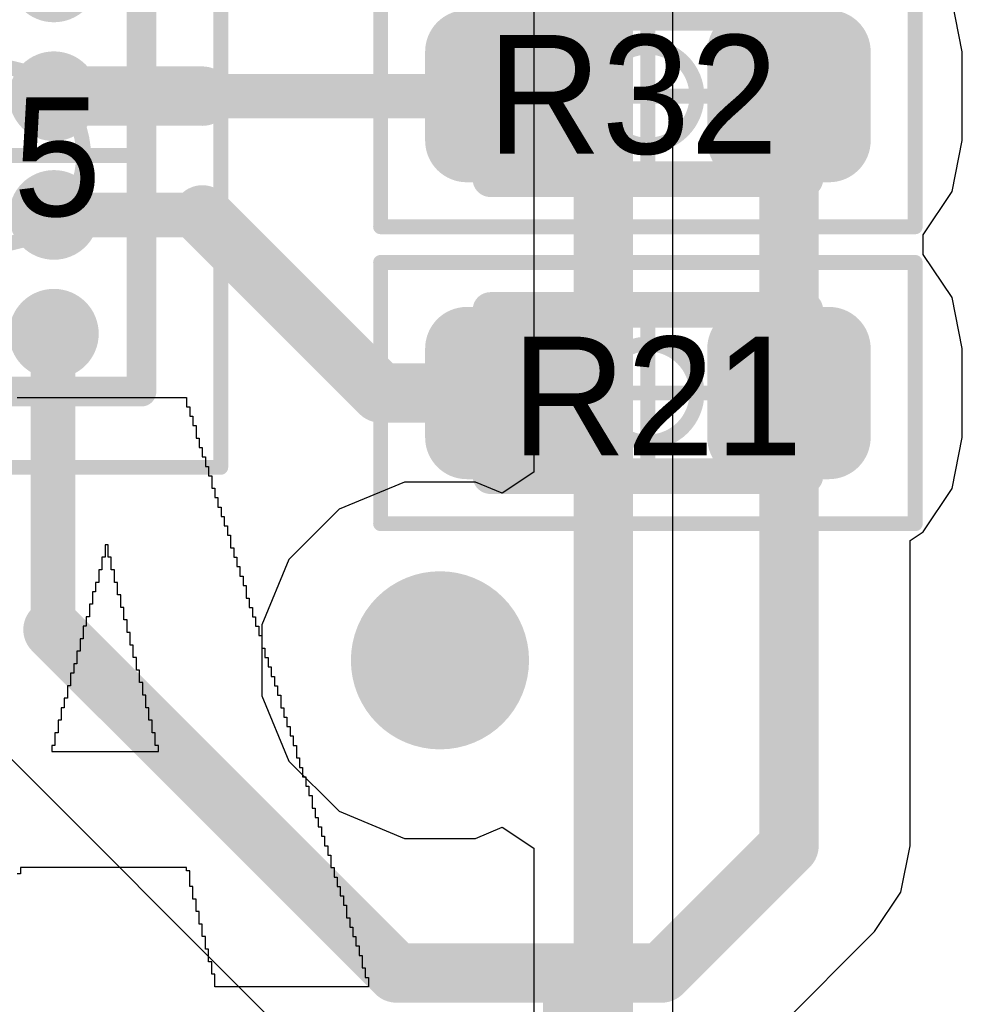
# Model space of a CAD drawing. Header units: millimetres. Extents: x -0.08 to 3.17, y -0.08 to 4.88.
# Tile 80 of 256: x 1.77 to 1.89, y 1.53 to 1.66. Entities that reach past the tile are written whole.
import ezdxf

# ---------------------------------------------------------------- set-up
doc = ezdxf.new("R2010")
doc.units = ezdxf.units.MM
doc.header["$MEASUREMENT"] = 0
for name, color, linetype in [('BottomLayer', 5, 'Continuous'), ('BottomOverlay', 54, 'Continuous'), ('Mechanical13', 56, 'Continuous'), ('Mechanical15', 56, 'Continuous'), ('Mechanical2', 216, 'Continuous'), ('MidLayer1', 16, 'Continuous'), ('MidLayer2', 76, 'Continuous'), ('MultiLayer', 9, 'Continuous'), ('TopLayer', 1, 'Continuous'), ('TopOverlay', 2, 'Continuous'), ('TopPaste', 8, 'Continuous'), ('TopSolder', 216, 'Continuous'), ('ViaHoleLayer', 16, 'Continuous')]:
    doc.layers.add(name, color=color, linetype=linetype)

# ---------------------------------------------------------------- blocks, each defined once
blk = doc.blocks.new('RES_0402_475')
at = {"layer": 'Mechanical13', "const_width": 0.00472}
for points in [[(-0.02087, 0.01102), (0.02087, 0.01102)], [(-0.02087, -0.01102), (-0.02087, 0.01102)], [(0.02087, -0.01102), (0.02087, 0.01102)], [(-0.02087, -0.01102), (0.02087, -0.01102)]]:
    blk.add_lwpolyline(points, dxfattribs=at)
at = {"layer": 'Mechanical13', "const_width": 0.00236}
for points in [[(-0.02205, 0.01102, 1), (-0.01969, 0.01102, 1)], [(-0.02205, 0.01102, 1), (-0.01969, 0.01102, 1)], [(0.01969, 0.01102, 1), (0.02205, 0.01102, 1)], [(0.01969, 0.01102, 1), (0.02205, 0.01102, 1)], [(-0.02205, -0.01102, 1), (-0.01969, -0.01102, 1)], [(-0.02205, -0.01102, 1), (-0.01969, -0.01102, 1)], [(0.01969, -0.01102, 1), (0.02205, -0.01102, 1)], [(0.01969, -0.01102, 1), (0.02205, -0.01102, 1)]]:
    blk.add_lwpolyline(points, format="xyb", close=True, dxfattribs=at)
at = {"layer": 'Mechanical15', "const_width": 0.00197}
for points in [[(-0.03543, 0.01732), (0.03543, 0.01732)], [(-0.03543, -0.01732), (-0.03543, 0.01732)], [(0.03543, -0.01732), (0.03543, 0.01732)], [(0, -0.00866), (0, 0.00866)], [(-0.00866, 0), (0.00866, 0)], [(-0.03543, -0.01732), (0.03543, -0.01732)]]:
    blk.add_lwpolyline(points, dxfattribs=at)
at = {"layer": 'Mechanical15'}
for points, const_width in [([(-0.03593, 0.01732, 1), (-0.03494, 0.01732, 1)], 0.000984), ([(-0.03593, 0.01732, 1), (-0.03494, 0.01732, 1)], 0.000984), ([(0.03494, 0.01732, 1), (0.03593, 0.01732, 1)], 0.000984), ([(0.03494, 0.01732, 1), (0.03593, 0.01732, 1)], 0.000984), ([(-0.00049, 0.00866, 1), (0.00049, 0.00866, 1)], 0.000984), ([(0.0065, 0, 1), (-0.0065, 0, 1)], 0.00197), ([(-0.00915, 0, 1), (-0.00817, 0, 1)], 0.000984), ([(-0.00699, 0, 1), (-0.006, 0, 1)], 0.000984), ([(0.006, 0, 1), (0.00699, 0, 1)], 0.000984), ([(0.00817, 0, 1), (0.00915, 0, 1)], 0.000984), ([(-0.00049, -0.00866, 1), (0.00049, -0.00866, 1)], 0.000984), ([(-0.03593, -0.01732, 1), (-0.03494, -0.01732, 1)], 0.000984), ([(-0.03593, -0.01732, 1), (-0.03494, -0.01732, 1)], 0.000984), ([(0.03494, -0.01732, 1), (0.03593, -0.01732, 1)], 0.000984), ([(0.03494, -0.01732, 1), (0.03593, -0.01732, 1)], 0.000984)]:
    blk.add_lwpolyline(points, format="xyb", close=True, dxfattribs=dict(at, const_width=const_width))
at = {"layer": 'TopLayer', "const_width": 0.00552}
for points in [[(-0.02677, 0.0059, 1), (-0.02125, 0.0059, 1)], [(-0.01616, 0.0059, 1), (-0.01063, 0.0059, 1)], [(0.01063, 0.0059, 1), (0.01616, 0.0059, 1)], [(0.02125, 0.0059, 1), (0.02677, 0.0059, 1)], [(-0.02677, -0.0059, 1), (-0.02125, -0.0059, 1)], [(-0.01616, -0.0059, 1), (-0.01063, -0.0059, 1)], [(0.01063, -0.0059, 1), (0.01616, -0.0059, 1)], [(0.02125, -0.0059, 1), (0.02677, -0.0059, 1)]]:
    blk.add_lwpolyline(points, format="xyb", close=True, dxfattribs=at)
at = {"layer": 'TopLayer'}
for points in [[(-0.0134, 0.01142), (-0.02401, 0.01142), (-0.0134, -0.01142), (-0.02401, -0.01142)], [(0.0134, -0.01142), (0.02401, -0.01142), (0.0134, 0.01142), (0.02401, 0.01142)], [(-0.00787, 0.0059), (-0.02953, 0.0059), (-0.00787, -0.0059), (-0.02953, -0.0059)], [(0.00787, -0.0059), (0.02953, -0.0059), (0.00787, 0.0059), (0.02953, 0.0059)]]:
    blk.add_solid(points, dxfattribs=at)
at = {"layer": 'TopPaste', "const_width": 0.00552}
for points in [[(-0.02677, 0.0059, 1), (-0.02125, 0.0059, 1)], [(-0.01616, 0.0059, 1), (-0.01063, 0.0059, 1)], [(0.01063, 0.0059, 1), (0.01616, 0.0059, 1)], [(0.02125, 0.0059, 1), (0.02677, 0.0059, 1)], [(-0.02677, -0.0059, 1), (-0.02125, -0.0059, 1)], [(-0.01616, -0.0059, 1), (-0.01063, -0.0059, 1)], [(0.01063, -0.0059, 1), (0.01616, -0.0059, 1)], [(0.02125, -0.0059, 1), (0.02677, -0.0059, 1)]]:
    blk.add_lwpolyline(points, format="xyb", close=True, dxfattribs=at)
at = {"layer": 'TopPaste'}
for points in [[(-0.0134, 0.01142), (-0.02401, 0.01142), (-0.0134, -0.01142), (-0.02401, -0.01142)], [(0.0134, -0.01142), (0.02401, -0.01142), (0.0134, 0.01142), (0.02401, 0.01142)], [(-0.00787, 0.0059), (-0.02953, 0.0059), (-0.00787, -0.0059), (-0.02953, -0.0059)], [(0.00787, -0.0059), (0.02953, -0.0059), (0.00787, 0.0059), (0.02953, 0.0059)]]:
    blk.add_solid(points, dxfattribs=at)
at = {"layer": 'TopSolder', "const_width": 0.00552}
for points in [[(-0.02677, 0.0059, 1), (-0.02125, 0.0059, 1)], [(-0.01616, 0.0059, 1), (-0.01063, 0.0059, 1)], [(0.01063, 0.0059, 1), (0.01616, 0.0059, 1)], [(0.02125, 0.0059, 1), (0.02677, 0.0059, 1)], [(-0.02677, -0.0059, 1), (-0.02125, -0.0059, 1)], [(-0.01616, -0.0059, 1), (-0.01063, -0.0059, 1)], [(0.01063, -0.0059, 1), (0.01616, -0.0059, 1)], [(0.02125, -0.0059, 1), (0.02677, -0.0059, 1)]]:
    blk.add_lwpolyline(points, format="xyb", close=True, dxfattribs=at)
at = {"layer": 'TopSolder'}
for points in [[(-0.0134, 0.01142), (-0.02401, 0.01142), (-0.0134, -0.01142), (-0.02401, -0.01142)], [(0.0134, -0.01142), (0.02401, -0.01142), (0.0134, 0.01142), (0.02401, 0.01142)], [(-0.00787, 0.0059), (-0.02953, 0.0059), (-0.00787, -0.0059), (-0.02953, -0.0059)], [(0.00787, -0.0059), (0.02953, -0.0059), (0.00787, 0.0059), (0.02953, 0.0059)]]:
    blk.add_solid(points, dxfattribs=at)
blk = doc.blocks.new('RES_0402_476')
at = {"layer": 'Mechanical13', "const_width": 0.00472}
for points in [[(-0.02087, 0.01102), (0.02087, 0.01102)], [(-0.02087, -0.01102), (-0.02087, 0.01102)], [(0.02087, -0.01102), (0.02087, 0.01102)], [(-0.02087, -0.01102), (0.02087, -0.01102)]]:
    blk.add_lwpolyline(points, dxfattribs=at)
at = {"layer": 'Mechanical13', "const_width": 0.00236}
for points in [[(-0.02205, 0.01102, 1), (-0.01969, 0.01102, 1)], [(-0.02205, 0.01102, 1), (-0.01969, 0.01102, 1)], [(0.01969, 0.01102, 1), (0.02205, 0.01102, 1)], [(0.01969, 0.01102, 1), (0.02205, 0.01102, 1)], [(-0.02205, -0.01102, 1), (-0.01969, -0.01102, 1)], [(-0.02205, -0.01102, 1), (-0.01969, -0.01102, 1)], [(0.01969, -0.01102, 1), (0.02205, -0.01102, 1)], [(0.01969, -0.01102, 1), (0.02205, -0.01102, 1)]]:
    blk.add_lwpolyline(points, format="xyb", close=True, dxfattribs=at)
at = {"layer": 'Mechanical15', "const_width": 0.00197}
for points in [[(-0.03543, 0.01732), (0.03543, 0.01732)], [(-0.03543, -0.01732), (-0.03543, 0.01732)], [(0.03543, -0.01732), (0.03543, 0.01732)], [(0, -0.00866), (0, 0.00866)], [(-0.00866, 0), (0.00866, 0)], [(-0.03543, -0.01732), (0.03543, -0.01732)]]:
    blk.add_lwpolyline(points, dxfattribs=at)
at = {"layer": 'Mechanical15'}
for points, const_width in [([(-0.03593, 0.01732, 1), (-0.03494, 0.01732, 1)], 0.000984), ([(-0.03593, 0.01732, 1), (-0.03494, 0.01732, 1)], 0.000984), ([(0.03494, 0.01732, 1), (0.03593, 0.01732, 1)], 0.000984), ([(0.03494, 0.01732, 1), (0.03593, 0.01732, 1)], 0.000984), ([(-0.00049, 0.00866, 1), (0.00049, 0.00866, 1)], 0.000984), ([(0.0065, 0, 1), (-0.0065, 0, 1)], 0.00197), ([(-0.00915, 0, 1), (-0.00817, 0, 1)], 0.000984), ([(-0.00699, 0, 1), (-0.006, 0, 1)], 0.000984), ([(0.006, 0, 1), (0.00699, 0, 1)], 0.000984), ([(0.00817, 0, 1), (0.00915, 0, 1)], 0.000984), ([(-0.00049, -0.00866, 1), (0.00049, -0.00866, 1)], 0.000984), ([(-0.03593, -0.01732, 1), (-0.03494, -0.01732, 1)], 0.000984), ([(-0.03593, -0.01732, 1), (-0.03494, -0.01732, 1)], 0.000984), ([(0.03494, -0.01732, 1), (0.03593, -0.01732, 1)], 0.000984), ([(0.03494, -0.01732, 1), (0.03593, -0.01732, 1)], 0.000984)]:
    blk.add_lwpolyline(points, format="xyb", close=True, dxfattribs=dict(at, const_width=const_width))
at = {"layer": 'TopLayer', "const_width": 0.00552}
for points in [[(-0.02677, 0.0059, 1), (-0.02125, 0.0059, 1)], [(-0.01616, 0.0059, 1), (-0.01063, 0.0059, 1)], [(0.01063, 0.0059, 1), (0.01616, 0.0059, 1)], [(0.02125, 0.0059, 1), (0.02677, 0.0059, 1)], [(-0.02677, -0.0059, 1), (-0.02125, -0.0059, 1)], [(-0.01616, -0.0059, 1), (-0.01063, -0.0059, 1)], [(0.01063, -0.0059, 1), (0.01616, -0.0059, 1)], [(0.02125, -0.0059, 1), (0.02677, -0.0059, 1)]]:
    blk.add_lwpolyline(points, format="xyb", close=True, dxfattribs=at)
at = {"layer": 'TopLayer'}
for points in [[(-0.0134, 0.01142), (-0.02401, 0.01142), (-0.0134, -0.01142), (-0.02401, -0.01142)], [(0.0134, -0.01142), (0.02401, -0.01142), (0.0134, 0.01142), (0.02401, 0.01142)], [(-0.00787, 0.0059), (-0.02953, 0.0059), (-0.00787, -0.0059), (-0.02953, -0.0059)], [(0.00787, -0.0059), (0.02953, -0.0059), (0.00787, 0.0059), (0.02953, 0.0059)]]:
    blk.add_solid(points, dxfattribs=at)
at = {"layer": 'TopPaste', "const_width": 0.00552}
for points in [[(-0.02677, 0.0059, 1), (-0.02125, 0.0059, 1)], [(-0.01616, 0.0059, 1), (-0.01063, 0.0059, 1)], [(0.01063, 0.0059, 1), (0.01616, 0.0059, 1)], [(0.02125, 0.0059, 1), (0.02677, 0.0059, 1)], [(-0.02677, -0.0059, 1), (-0.02125, -0.0059, 1)], [(-0.01616, -0.0059, 1), (-0.01063, -0.0059, 1)], [(0.01063, -0.0059, 1), (0.01616, -0.0059, 1)], [(0.02125, -0.0059, 1), (0.02677, -0.0059, 1)]]:
    blk.add_lwpolyline(points, format="xyb", close=True, dxfattribs=at)
at = {"layer": 'TopPaste'}
for points in [[(-0.0134, 0.01142), (-0.02401, 0.01142), (-0.0134, -0.01142), (-0.02401, -0.01142)], [(0.0134, -0.01142), (0.02401, -0.01142), (0.0134, 0.01142), (0.02401, 0.01142)], [(-0.00787, 0.0059), (-0.02953, 0.0059), (-0.00787, -0.0059), (-0.02953, -0.0059)], [(0.00787, -0.0059), (0.02953, -0.0059), (0.00787, 0.0059), (0.02953, 0.0059)]]:
    blk.add_solid(points, dxfattribs=at)
at = {"layer": 'TopSolder', "const_width": 0.00552}
for points in [[(-0.02677, 0.0059, 1), (-0.02125, 0.0059, 1)], [(-0.01616, 0.0059, 1), (-0.01063, 0.0059, 1)], [(0.01063, 0.0059, 1), (0.01616, 0.0059, 1)], [(0.02125, 0.0059, 1), (0.02677, 0.0059, 1)], [(-0.02677, -0.0059, 1), (-0.02125, -0.0059, 1)], [(-0.01616, -0.0059, 1), (-0.01063, -0.0059, 1)], [(0.01063, -0.0059, 1), (0.01616, -0.0059, 1)], [(0.02125, -0.0059, 1), (0.02677, -0.0059, 1)]]:
    blk.add_lwpolyline(points, format="xyb", close=True, dxfattribs=at)
at = {"layer": 'TopSolder'}
for points in [[(-0.0134, 0.01142), (-0.02401, 0.01142), (-0.0134, -0.01142), (-0.02401, -0.01142)], [(0.0134, -0.01142), (0.02401, -0.01142), (0.0134, 0.01142), (0.02401, 0.01142)], [(-0.00787, 0.0059), (-0.02953, 0.0059), (-0.00787, -0.0059), (-0.02953, -0.0059)], [(0.00787, -0.0059), (0.02953, -0.0059), (0.00787, 0.0059), (0.02953, 0.0059)]]:
    blk.add_solid(points, dxfattribs=at)
blk = doc.blocks.new('IS31FL3194_CLS2_TR_F_________1_550')
at = {"layer": 'Mechanical13', "const_width": 0.00394}
for points in [[(-0.01949, -0.0313), (-0.01949, 0.0313)], [(-0.01949, 0.0313), (0.01949, 0.0313)], [(0.01949, -0.0313), (0.01949, 0.0313)], [(-0.01949, -0.0313), (0.01949, -0.0313)]]:
    blk.add_lwpolyline(points, dxfattribs=at)
at = {"layer": 'Mechanical13', "const_width": 0.00197}
for points in [[(-0.02047, 0.0313, 1), (-0.0185, 0.0313, 1)], [(-0.02047, 0.0313, 1), (-0.0185, 0.0313, 1)], [(0.0185, 0.0313, 1), (0.02047, 0.0313, 1)], [(0.0185, 0.0313, 1), (0.02047, 0.0313, 1)], [(-0.02047, -0.0313, 1), (-0.0185, -0.0313, 1)], [(-0.02047, -0.0313, 1), (-0.0185, -0.0313, 1)], [(0.0185, -0.0313, 1), (0.02047, -0.0313, 1)], [(0.0185, -0.0313, 1), (0.02047, -0.0313, 1)]]:
    blk.add_lwpolyline(points, format="xyb", close=True, dxfattribs=at)
at = {"layer": 'Mechanical13'}
blk.add_solid([(-0.01949, 0.02), (-0.01, 0.02), (-0.01949, 0.0313), (-0.01, 0.0313)], dxfattribs=at)
at = {"layer": 'Mechanical15', "const_width": 0.00197}
for points in [[(-0.03, -0.04134), (-0.03, 0.04134)], [(-0.03, 0.04134), (0.03, 0.04134)], [(0.03, -0.04134), (0.03, 0.04134)], [(0, 0), (0, 0.01969)], [(-0.01969, 0), (0, 0)], [(0, -0.01969), (0, 0)], [(0, 0), (0.01969, 0)], [(-0.03, -0.04134), (0.03, -0.04134)]]:
    blk.add_lwpolyline(points, dxfattribs=at)
at = {"layer": 'Mechanical15'}
for points, const_width in [([(-0.03049, 0.04134, 1), (-0.02951, 0.04134, 1)], 0.000984), ([(-0.03049, 0.04134, 1), (-0.02951, 0.04134, 1)], 0.000984), ([(0.02951, 0.04134, 1), (0.03049, 0.04134, 1)], 0.000984), ([(0.02951, 0.04134, 1), (0.03049, 0.04134, 1)], 0.000984), ([(-0.00049, 0.01969, 1), (0.00049, 0.01969, 1)], 0.000984), ([(0.01181, 0, 1), (-0.01181, 0, 1)], 0.00197), ([(-0.02018, 0, 1), (-0.01919, 0, 1)], 0.000984), ([(-0.0123, 0, 1), (-0.01132, 0, 1)], 0.000984), ([(-0.00049, 0, 1), (0.00049, 0, 1)], 0.000984), ([(-0.00049, 0, 1), (0.00049, 0, 1)], 0.000984), ([(-0.00049, 0, 1), (0.00049, 0, 1)], 0.000984), ([(-0.00049, 0, 1), (0.00049, 0, 1)], 0.000984), ([(0.01132, 0, 1), (0.0123, 0, 1)], 0.000984), ([(0.01919, 0, 1), (0.02018, 0, 1)], 0.000984), ([(-0.00049, -0.01969, 1), (0.00049, -0.01969, 1)], 0.000984), ([(-0.03049, -0.04134, 1), (-0.02951, -0.04134, 1)], 0.000984), ([(-0.03049, -0.04134, 1), (-0.02951, -0.04134, 1)], 0.000984), ([(0.02951, -0.04134, 1), (0.03049, -0.04134, 1)], 0.000984), ([(0.02951, -0.04134, 1), (0.03049, -0.04134, 1)], 0.000984)]:
    blk.add_lwpolyline(points, format="xyb", close=True, dxfattribs=dict(at, const_width=const_width))
at = {"layer": 'TopLayer', "const_width": 0.00476}
for points in [[(-0.01026, 0.02362, 1), (-0.00549, 0.02362, 1)], [(0.00549, 0.02362, 1), (0.01026, 0.02362, 1)], [(-0.01026, 0.00787, 1), (-0.00549, 0.00787, 1)], [(0.00549, 0.00787, 1), (0.01026, 0.00787, 1)], [(-0.01026, -0.00787, 1), (-0.00549, -0.00787, 1)], [(0.00549, -0.00787, 1), (0.01026, -0.00787, 1)], [(-0.01026, -0.02362, 1), (-0.00549, -0.02362, 1)], [(0.00549, -0.02362, 1), (0.01026, -0.02362, 1)]]:
    blk.add_lwpolyline(points, format="xyb", close=True, dxfattribs=at)
at = {"layer": 'TopOverlay'}
for points, const_width in [([(-0.02445, 0.04217, 1), (-0.02839, 0.04217, 1)], 0.00787), ([(-0.03035, 0.04217, 1), (-0.02642, 0.04217, 1)], 0.00394), ([(-0.02642, 0.04217, 1), (-0.02248, 0.04217, 1)], 0.00394)]:
    blk.add_lwpolyline(points, format="xyb", close=True, dxfattribs=dict(at, const_width=const_width))
at = {"layer": 'TopPaste', "const_width": 0.00476}
for points in [[(-0.01026, 0.02362, 1), (-0.00549, 0.02362, 1)], [(0.00549, 0.02362, 1), (0.01026, 0.02362, 1)], [(-0.01026, 0.00787, 1), (-0.00549, 0.00787, 1)], [(0.00549, 0.00787, 1), (0.01026, 0.00787, 1)], [(-0.01026, -0.00787, 1), (-0.00549, -0.00787, 1)], [(0.00549, -0.00787, 1), (0.01026, -0.00787, 1)], [(-0.01026, -0.02362, 1), (-0.00549, -0.02362, 1)], [(0.00549, -0.02362, 1), (0.01026, -0.02362, 1)]]:
    blk.add_lwpolyline(points, format="xyb", close=True, dxfattribs=at)
at = {"layer": 'TopSolder', "const_width": 0.00594}
for points in [[(-0.01085, 0.02362, 1), (-0.0049, 0.02362, 1)], [(0.0049, 0.02362, 1), (0.01085, 0.02362, 1)], [(-0.01085, 0.00787, 1), (-0.0049, 0.00787, 1)], [(0.0049, 0.00787, 1), (0.01085, 0.00787, 1)], [(-0.01085, -0.00787, 1), (-0.0049, -0.00787, 1)], [(0.0049, -0.00787, 1), (0.01085, -0.00787, 1)], [(-0.01085, -0.02362, 1), (-0.0049, -0.02362, 1)], [(0.0049, -0.02362, 1), (0.01085, -0.02362, 1)]]:
    blk.add_lwpolyline(points, format="xyb", close=True, dxfattribs=at)

msp = doc.modelspace()

# ---------------------------------------------------------------- linework, layer by layer
at = {"layer": 'BottomLayer', "const_width": 0.01181}
msp.add_lwpolyline([(1.81691, 1.57893, 1), (1.82872, 1.57893, 1)], format="xyb", close=True, dxfattribs=at)
at = {"layer": 'BottomOverlay'}
for p, q in [((1.76678, 1.6138), (1.78923, 1.6138)), ((1.78923, 1.6138), (1.78923, 1.61255)), ((1.78923, 1.61255), (1.78965, 1.61255)), ((1.78965, 1.61255), (1.78965, 1.6113)), ((1.78965, 1.6113), (1.79006, 1.6113)), ((1.79006, 1.6113), (1.79006, 1.61006)), ((1.79006, 1.61006), (1.79048, 1.61006)), ((1.79048, 1.61006), (1.79048, 1.60839)), ((1.79048, 1.60839), (1.79089, 1.60839)), ((1.79089, 1.60839), (1.79089, 1.60715)), ((1.79089, 1.60715), (1.79131, 1.60715)), ((1.79131, 1.60715), (1.79131, 1.6059)), ((1.79131, 1.6059), (1.79172, 1.6059)), ((1.79172, 1.6059), (1.79172, 1.60465)), ((1.79172, 1.60465), (1.79214, 1.60465)), ((1.79214, 1.60465), (1.79214, 1.60341)), ((1.79214, 1.60341), (1.79256, 1.60341)), ((1.79256, 1.60341), (1.79256, 1.60174)), ((1.79256, 1.60174), (1.79297, 1.60174)), ((1.79297, 1.60174), (1.79297, 1.6005)), ((1.79297, 1.6005), (1.79339, 1.6005)), ((1.79339, 1.6005), (1.79339, 1.59925)), ((1.79339, 1.59925), (1.7938, 1.59925)), ((1.7938, 1.59925), (1.7938, 1.598)), ((1.7938, 1.598), (1.79422, 1.598)), ((1.79422, 1.598), (1.79422, 1.59675)), ((1.79422, 1.59675), (1.79463, 1.59675)), ((1.79463, 1.59675), (1.79463, 1.59551)), ((1.79463, 1.59551), (1.79505, 1.59551)), ((1.79505, 1.59551), (1.79505, 1.59384)), ((1.77884, 1.59426), (1.77842, 1.59426)), ((1.77842, 1.59426), (1.77842, 1.5926)), ((1.77884, 1.5926), (1.77884, 1.59426)), ((1.79505, 1.59384), (1.79547, 1.59384)), ((1.79547, 1.59384), (1.79547, 1.5926)), ((1.77842, 1.5926), (1.77801, 1.5926)), ((1.77801, 1.5926), (1.77801, 1.59093)), ((1.77925, 1.5926), (1.77884, 1.5926)), ((1.77925, 1.59093), (1.77925, 1.5926)), ((1.79547, 1.5926), (1.79588, 1.5926)), ((1.79588, 1.5926), (1.79588, 1.59135)), ((1.77801, 1.59093), (1.77759, 1.59093)), ((1.77759, 1.59093), (1.77759, 1.58927)), ((1.77967, 1.59093), (1.77925, 1.59093)), ((1.77967, 1.58927), (1.77967, 1.59093)), ((1.79588, 1.59135), (1.7963, 1.59135)), ((1.7963, 1.59135), (1.7963, 1.5901)), ((1.77759, 1.58927), (1.77717, 1.58927)), ((1.77717, 1.58927), (1.77717, 1.58802)), ((1.78008, 1.58927), (1.77967, 1.58927)), ((1.78008, 1.58844), (1.78008, 1.58927)), ((1.7963, 1.5901), (1.79671, 1.5901)), ((1.79671, 1.5901), (1.79671, 1.58886)), ((1.77717, 1.58802), (1.77676, 1.58802)), ((1.77676, 1.58802), (1.77676, 1.58636)), ((1.78008, 1.58802), (1.78008, 1.58844)), ((1.78008, 1.58761), (1.78008, 1.58802)), ((1.7805, 1.58761), (1.78008, 1.58761)), ((1.7805, 1.58595), (1.7805, 1.58761)), ((1.79671, 1.58886), (1.79713, 1.58886)), ((1.79713, 1.58886), (1.79713, 1.58719)), ((1.77676, 1.58636), (1.77634, 1.58636)), ((1.77634, 1.58636), (1.77634, 1.5847)), ((1.79713, 1.58719), (1.79754, 1.58719)), ((1.79754, 1.58719), (1.79754, 1.58595)), ((1.78092, 1.58595), (1.7805, 1.58595)), ((1.78092, 1.58428), (1.78092, 1.58595)), ((1.79754, 1.58595), (1.79796, 1.58595)), ((1.79796, 1.58595), (1.79796, 1.5847)), ((1.77634, 1.5847), (1.77593, 1.5847)), ((1.77593, 1.5847), (1.77593, 1.58345)), ((1.78133, 1.58428), (1.78092, 1.58428)), ((1.78133, 1.58262), (1.78133, 1.58428)), ((1.79796, 1.5847), (1.79838, 1.5847)), ((1.79838, 1.5847), (1.79838, 1.58345)), ((1.77593, 1.58345), (1.77551, 1.58345)), ((1.77551, 1.58345), (1.77551, 1.58179)), ((1.78175, 1.58262), (1.78133, 1.58262)), ((1.78175, 1.58096), (1.78175, 1.58262)), ((1.79838, 1.58345), (1.79879, 1.58345)), ((1.79879, 1.58345), (1.79879, 1.5822)), ((1.77551, 1.58179), (1.7751, 1.58179)), ((1.7751, 1.58179), (1.7751, 1.58013)), ((1.79879, 1.5822), (1.79921, 1.5822)), ((1.79921, 1.5822), (1.79921, 1.58054)), ((1.7751, 1.58013), (1.77468, 1.58013)), ((1.77468, 1.58013), (1.77468, 1.57846)), ((1.78216, 1.58096), (1.78175, 1.58096)), ((1.78216, 1.57929), (1.78216, 1.58096)), ((1.79921, 1.58054), (1.79962, 1.58054)), ((1.79962, 1.58054), (1.79962, 1.57929)), ((1.77468, 1.57846), (1.77426, 1.57846)), ((1.77426, 1.57846), (1.77426, 1.57722)), ((1.78258, 1.57929), (1.78216, 1.57929)), ((1.78258, 1.57763), (1.78258, 1.57929)), ((1.79962, 1.57929), (1.80004, 1.57929)), ((1.80004, 1.57929), (1.80004, 1.57805)), ((1.77426, 1.57722), (1.77385, 1.57722)), ((1.77385, 1.57722), (1.77385, 1.57555)), ((1.78299, 1.57763), (1.78258, 1.57763)), ((1.78299, 1.57597), (1.78299, 1.57763)), ((1.80004, 1.57805), (1.80045, 1.57805)), ((1.80045, 1.57805), (1.80045, 1.5768)), ((1.78341, 1.57597), (1.78299, 1.57597)), ((1.78341, 1.57431), (1.78341, 1.57597)), ((1.80045, 1.5768), (1.80087, 1.5768)), ((1.80087, 1.5768), (1.80087, 1.57555)), ((1.77385, 1.57555), (1.77343, 1.57555)), ((1.77343, 1.57555), (1.77343, 1.57389)), ((1.80087, 1.57555), (1.80129, 1.57555)), ((1.80129, 1.57555), (1.80129, 1.57431)), ((1.77343, 1.57389), (1.77302, 1.57389)), ((1.77302, 1.57389), (1.77302, 1.57264)), ((1.78383, 1.57431), (1.78341, 1.57431)), ((1.78383, 1.57264), (1.78383, 1.57431)), ((1.80129, 1.57431), (1.8017, 1.57431)), ((1.8017, 1.57431), (1.8017, 1.57264)), ((1.77302, 1.57264), (1.7726, 1.57264)), ((1.7726, 1.57264), (1.7726, 1.57098)), ((1.78424, 1.57264), (1.78383, 1.57264)), ((1.78424, 1.57098), (1.78424, 1.57264)), ((1.8017, 1.57264), (1.80212, 1.57264)), ((1.80212, 1.57264), (1.80212, 1.5714)), ((1.7726, 1.57098), (1.77219, 1.57098)), ((1.77219, 1.57098), (1.77219, 1.56932)), ((1.78466, 1.57098), (1.78424, 1.57098)), ((1.78466, 1.56932), (1.78466, 1.57098)), ((1.80212, 1.5714), (1.80253, 1.5714)), ((1.80253, 1.5714), (1.80253, 1.57015)), ((1.80253, 1.57015), (1.80295, 1.57015)), ((1.80295, 1.57015), (1.80295, 1.5689)), ((1.77219, 1.56932), (1.77177, 1.56932)), ((1.77177, 1.56932), (1.77177, 1.56765)), ((1.78507, 1.56932), (1.78466, 1.56932)), ((1.78507, 1.56765), (1.78507, 1.56932)), ((1.80295, 1.5689), (1.80336, 1.5689)), ((1.80336, 1.5689), (1.80336, 1.56765)), ((1.77177, 1.56765), (1.77135, 1.56765)), ((1.77135, 1.56765), (1.77135, 1.56682)), ((1.77135, 1.56682), (1.78549, 1.56682)), ((1.78549, 1.56765), (1.78507, 1.56765)), ((1.78549, 1.56682), (1.78549, 1.56765)), ((1.80336, 1.56765), (1.80378, 1.56765)), ((1.80378, 1.56765), (1.80378, 1.56599)), ((1.80378, 1.56599), (1.80419, 1.56599)), ((1.80419, 1.56599), (1.80419, 1.56474)), ((1.80419, 1.56474), (1.80461, 1.56474)), ((1.80461, 1.56474), (1.80461, 1.5635)), ((1.80461, 1.5635), (1.80503, 1.5635)), ((1.80503, 1.5635), (1.80503, 1.56225)), ((1.80503, 1.56225), (1.80544, 1.56225)), ((1.80544, 1.56225), (1.80544, 1.561)), ((1.80544, 1.561), (1.80586, 1.561)), ((1.80586, 1.561), (1.80586, 1.55934)), ((1.80586, 1.55934), (1.80627, 1.55934)), ((1.80627, 1.55934), (1.80627, 1.55809)), ((1.80627, 1.55809), (1.80669, 1.55809)), ((1.80669, 1.55809), (1.80669, 1.55685)), ((1.80669, 1.55685), (1.8071, 1.55685)), ((1.8071, 1.55685), (1.8071, 1.5556)), ((1.8071, 1.5556), (1.80752, 1.5556)), ((1.80752, 1.5556), (1.80752, 1.55435)), ((1.80752, 1.55435), (1.80794, 1.55435)), ((1.80794, 1.55435), (1.80794, 1.5531)), ((1.80794, 1.5531), (1.80835, 1.5531)), ((1.80835, 1.5531), (1.80835, 1.55144)), ((1.78923, 1.55144), (1.7672, 1.55144)), ((1.7672, 1.55144), (1.7672, 1.55061)), ((1.78923, 1.55103), (1.78923, 1.55144)), ((1.80835, 1.55144), (1.80877, 1.55144)), ((1.80877, 1.55144), (1.80877, 1.55019)), ((1.7672, 1.55061), (1.76678, 1.55061)), ((1.78965, 1.55103), (1.78923, 1.55103)), ((1.78965, 1.54895), (1.78965, 1.55103)), ((1.80877, 1.55019), (1.80918, 1.55019)), ((1.80918, 1.55019), (1.80918, 1.54895)), ((1.79006, 1.54895), (1.78965, 1.54895)), ((1.79006, 1.54728), (1.79006, 1.54895)), ((1.80918, 1.54895), (1.8096, 1.54895)), ((1.8096, 1.54895), (1.8096, 1.5477)), ((1.79048, 1.54728), (1.79006, 1.54728)), ((1.79048, 1.54562), (1.79048, 1.54728)), ((1.8096, 1.5477), (1.81001, 1.5477)), ((1.81001, 1.5477), (1.81001, 1.54645)), ((1.81001, 1.54645), (1.81043, 1.54645)), ((1.81043, 1.54645), (1.81043, 1.54479)), ((1.79089, 1.54562), (1.79048, 1.54562)), ((1.79089, 1.54396), (1.79089, 1.54562)), ((1.81043, 1.54479), (1.81085, 1.54479)), ((1.81085, 1.54479), (1.81085, 1.54354)), ((1.79131, 1.54396), (1.79089, 1.54396)), ((1.79131, 1.5423), (1.79131, 1.54396)), ((1.81085, 1.54354), (1.81126, 1.54354)), ((1.81126, 1.54354), (1.81126, 1.5423)), ((1.79172, 1.5423), (1.79131, 1.5423)), ((1.79172, 1.54063), (1.79172, 1.5423)), ((1.81126, 1.5423), (1.81168, 1.5423)), ((1.81168, 1.5423), (1.81168, 1.54105)), ((1.79214, 1.54063), (1.79172, 1.54063)), ((1.79214, 1.53897), (1.79214, 1.54063)), ((1.81168, 1.54105), (1.81209, 1.54105)), ((1.81209, 1.54105), (1.81209, 1.5398)), ((1.81209, 1.5398), (1.81251, 1.5398)), ((1.81251, 1.5398), (1.81251, 1.53814)), ((1.79256, 1.53897), (1.79214, 1.53897)), ((1.79256, 1.53731), (1.79256, 1.53897)), ((1.81251, 1.53814), (1.81292, 1.53814)), ((1.81292, 1.53814), (1.81292, 1.53689)), ((1.79297, 1.53731), (1.79256, 1.53731)), ((1.79297, 1.53564), (1.79297, 1.53731)), ((1.81292, 1.53689), (1.81334, 1.53689)), ((1.81334, 1.53689), (1.81334, 1.53564)), ((1.81334, 1.53564), (1.79297, 1.53564))]:
    msp.add_line(p, q, dxfattribs=at)
at = {"layer": 'MidLayer1', "const_width": 0.01181}
msp.add_lwpolyline([(1.81691, 1.57893, 1), (1.82872, 1.57893, 1)], format="xyb", close=True, dxfattribs=at)
at = {"layer": 'MidLayer2'}
for p, q in [((1.8537, 1.46872), (1.8537, 1.74378)), ((1.83524, 1.73996), (1.83524, 1.60386)), ((1.83524, 1.60386), (1.83108, 1.60108)), ((1.81812, 1.60255), (1.80944, 1.59896)), ((1.82752, 1.60255), (1.81812, 1.60255)), ((1.83108, 1.60108), (1.82752, 1.60255)), ((1.80944, 1.59896), (1.80279, 1.59231)), ((1.80279, 1.59231), (1.7992, 1.58363)), ((1.7992, 1.58363), (1.7992, 1.57423)), ((1.7992, 1.57423), (1.80279, 1.56555)), ((1.80279, 1.56555), (1.80944, 1.55891)), ((1.80944, 1.55891), (1.81812, 1.55531)), ((1.82752, 1.55531), (1.83108, 1.55679)), ((1.83108, 1.55679), (1.83524, 1.55401)), ((1.81812, 1.55531), (1.82752, 1.55531)), ((1.83524, 1.55401), (1.83524, 1.47255))]:
    msp.add_line(p, q, dxfattribs=at)
at = {"layer": 'MidLayer2', "const_width": 0.00787}
msp.add_lwpolyline([(1.84447, 1.46872), (1.84447, 1.74378)], dxfattribs=at)
at = {"layer": 'MidLayer2', "const_width": 0.01181}
msp.add_lwpolyline([(1.81691, 1.57893, 1), (1.82872, 1.57893, 1)], format="xyb", close=True, dxfattribs=at)
at = {"layer": 'MultiLayer', "const_width": 0.01181}
msp.add_lwpolyline([(1.81691, 1.57893, 1), (1.82872, 1.57893, 1)], format="xyb", close=True, dxfattribs=at)
at = {"layer": 'TopLayer'}
for p, q in [((1.89206, 1.65963), (1.89071, 1.66639)), ((1.89206, 1.64784), (1.89206, 1.65963)), ((1.89071, 1.64108), (1.89206, 1.64784)), ((1.88688, 1.63534), (1.89071, 1.64108)), ((1.88688, 1.63276), (1.88688, 1.63534)), ((1.89071, 1.62702), (1.88688, 1.63276)), ((1.89206, 1.62026), (1.89071, 1.62702)), ((1.89206, 1.60847), (1.89206, 1.62026)), ((1.89071, 1.60171), (1.89206, 1.60847)), ((1.88688, 1.59597), (1.89071, 1.60171)), ((1.88514, 1.59481), (1.88688, 1.59597)), ((1.88514, 1.55433), (1.88514, 1.59481)), ((1.76016, 1.57164), (1.80568, 1.52612)), ((1.88391, 1.54818), (1.88514, 1.55433)), ((1.88514, 1.55433), (1.88514, 1.55433)), ((1.88043, 1.54297), (1.88391, 1.54818)), ((1.86358, 1.52612), (1.88043, 1.54297)), ((1.88043, 1.54297), (1.88043, 1.54297))]:
    msp.add_line(p, q, dxfattribs=at)
for points, const_width in [([(1.77164, 1.65374), (1.79132, 1.65374)], 0.00787), ([(1.86908, 1.61437), (1.86908, 1.65374)], 0.00787), ([(1.79132, 1.65374), (1.83168, 1.65374)], 0.00591), ([(1.79132, 1.63799), (1.81494, 1.61437)], 0.00787), ([(1.77164, 1.63799), (1.79132, 1.63799)], 0.00591), ([(1.77152, 1.58299), (1.77152, 1.62204)], 0.00591), ([(1.81494, 1.61437), (1.83168, 1.61437)], 0.00787), ([(1.86908, 1.55433), (1.86908, 1.61437)], 0.00787), ([(1.77152, 1.58299), (1.81703, 1.53747)], 0.00787), ([(1.85223, 1.53747), (1.86908, 1.55433)], 0.00787), ([(1.81703, 1.53747), (1.84041, 1.53747)], 0.00787), ([(1.84041, 1.45669), (1.84041, 1.53747)], 0.00787), ([(1.84041, 1.53747), (1.85223, 1.53747)], 0.00787)]:
    msp.add_lwpolyline(points, dxfattribs=dict(at, const_width=const_width))
for points, const_width in [([(1.76967, 1.65374, 1), (1.77361, 1.65374, 1)], 0.00394), ([(1.78935, 1.65374, 1), (1.79329, 1.65374, 1)], 0.00394), ([(1.86711, 1.65374, 1), (1.87105, 1.65374, 1)], 0.00394), ([(1.78985, 1.65374, 1), (1.7928, 1.65374, 1)], 0.00295), ([(1.8302, 1.65374, 1), (1.83315, 1.65374, 1)], 0.00295), ([(1.78935, 1.63799, 1), (1.79329, 1.63799, 1)], 0.00394), ([(1.77016, 1.63799, 1), (1.77311, 1.63799, 1)], 0.00295), ([(1.78985, 1.63799, 1), (1.7928, 1.63799, 1)], 0.00295), ([(1.77004, 1.62204, 1), (1.77299, 1.62204, 1)], 0.00295), ([(1.81298, 1.61437, 1), (1.81691, 1.61437, 1)], 0.00394), ([(1.81298, 1.61437, 1), (1.81691, 1.61437, 1)], 0.00394), ([(1.82971, 1.61437, 1), (1.83365, 1.61437, 1)], 0.00394), ([(1.86711, 1.61437, 1), (1.87105, 1.61437, 1)], 0.00394), ([(1.86711, 1.61437, 1), (1.87105, 1.61437, 1)], 0.00394), ([(1.81691, 1.57893, 1), (1.82872, 1.57893, 1)], 0.01181), ([(1.76955, 1.58299, 1), (1.77349, 1.58299, 1)], 0.00394), ([(1.77004, 1.58299, 1), (1.77299, 1.58299, 1)], 0.00295), ([(1.86711, 1.55433, 1), (1.87105, 1.55433, 1)], 0.00394), ([(1.86711, 1.55433, 1), (1.87105, 1.55433, 1)], 0.00394), ([(1.81507, 1.53747, 1), (1.819, 1.53747, 1)], 0.00394), ([(1.81507, 1.53747, 1), (1.819, 1.53747, 1)], 0.00394), ([(1.83845, 1.53747, 1), (1.84238, 1.53747, 1)], 0.00394), ([(1.83845, 1.53747, 1), (1.84238, 1.53747, 1)], 0.00394), ([(1.83845, 1.53747, 1), (1.84238, 1.53747, 1)], 0.00394), ([(1.85026, 1.53747, 1), (1.85419, 1.53747, 1)], 0.00394), ([(1.85026, 1.53747, 1), (1.85419, 1.53747, 1)], 0.00394)]:
    msp.add_lwpolyline(points, format="xyb", close=True, dxfattribs=dict(at, const_width=const_width))
at = {"layer": 'ViaHoleLayer', "const_width": 0.00591}
msp.add_lwpolyline([(1.81987, 1.57893, 1), (1.82577, 1.57893, 1)], format="xyb", close=True, dxfattribs=at)

# ---------------------------------------------------------------- block references
for name, p in [('IS31FL3194_CLS2_TR_F_________1_550', (1.76376, 1.64586)), ('RES_0402_475', (1.85038, 1.65374)), ('RES_0402_476', (1.85038, 1.61437))]:
    msp.add_blockref(name, p)

# ---------------------------------------------------------------- texts
at = {"layer": 'Mechanical2'}
for s, p in [('R32', (1.82904, 1.6461)), ('U5', (1.75102, 1.63784)), ('R21', (1.83229, 1.6061))]:
    msp.add_text(s, height=0.015748, dxfattribs=at).set_placement(p)

doc.saveas('drawing.dxf')
